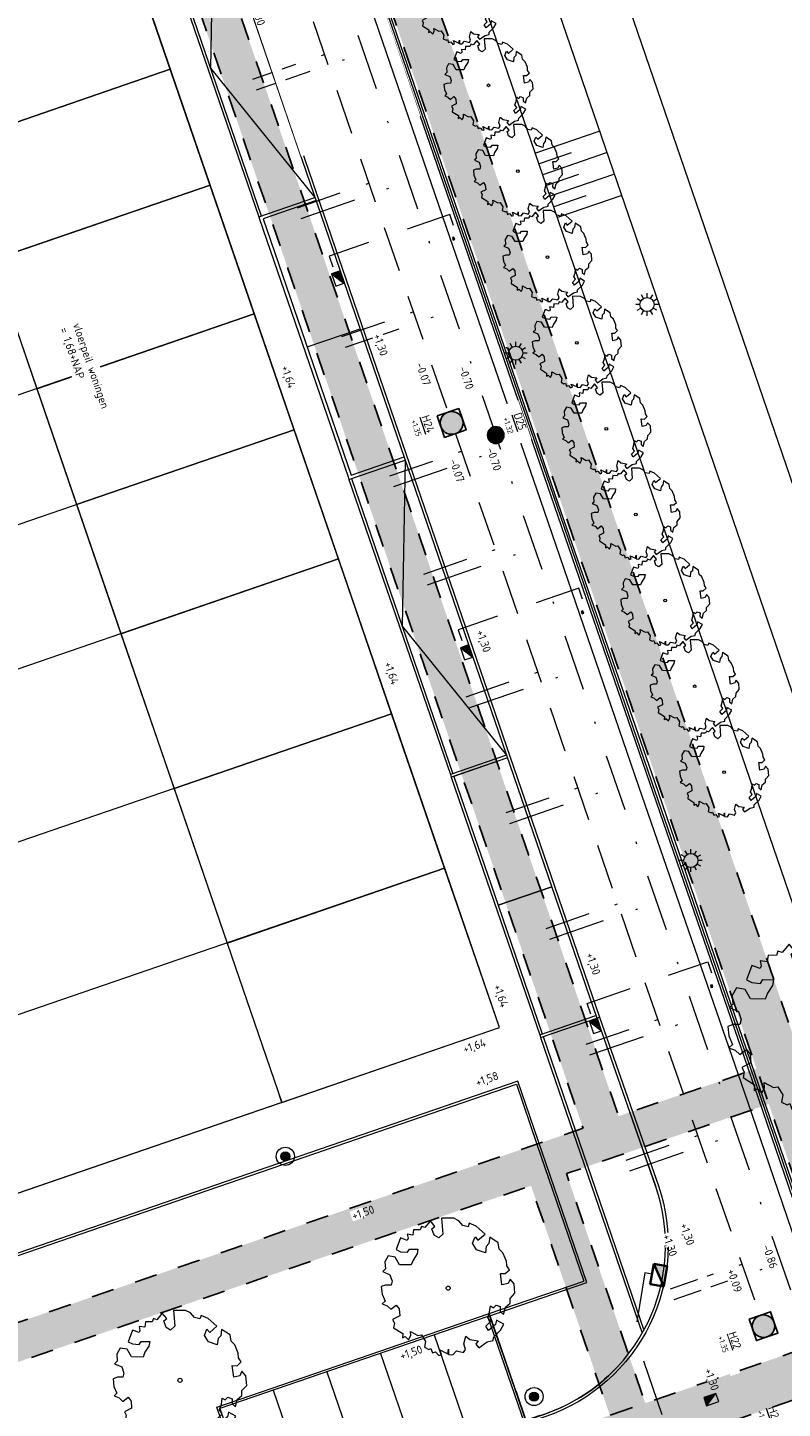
# Model space of a CAD drawing. Header units: metres. Extents: x 264570 to 266133, y 576109 to 577454.
# Tile 24 of 128: x 265162 to 265195, y 576830 to 576891. Entities that reach past the tile are written whole.
import ezdxf
from ezdxf.enums import TextEntityAlignment as Align

# ---------------------------------------------------------------- set-up
doc = ezdxf.new("R2010")
doc.units = ezdxf.units.M
for name, pattern in [('NLCS-HIDDEN', [4, 2, -2]), ('RI-HWA_KOLKAANSLUITING', [4.3, 2.5, -1.8]), ('RI-HWA_PVC', [6.4, 4, -2.4]), ('RI-VWA_PVC', [11, 5, -3, 0, -3])]:
    doc.linetypes.add(name, pattern=pattern)
for name, color, linetype, lineweight in [('B-BH-OG-BEBOUWING-G', 252, 'Continuous', 15), ('B-OI-RI-HWA_KOLK-S', 252, 'Continuous', 9), ('B-OI-RI-HWA_TRANSPORTLEIDING_PVC_315-G', 252, 'RI-HWA_PVC', 9), ('B-OI-RI-VWA_TRANSPORTLEIDING_PVC_315-G', 252, 'RI-VWA_PVC', 9), ('B-WE-GR-BOOM-S', 252, 'Continuous', 15), ('B-WE-IE-MEUBILAIR_WEGMEUBILAIR-S', 252, 'Continuous', 9), ('B-WE-KL-ET_LS_OV_LICHTMAST-S', 252, 'Continuous', 15), ('B-WE-KL-TRACE-A', 252, 'Continuous', 13), ('B-WE-KL-TRACE-GD', 252, 'NLCS-HIDDEN', 25), ('B-WE-OG-TOPOGRAFIE-G', 252, 'Continuous', 15), ('B-WE-RI-HWA_KOLK-S', 252, 'Continuous', 9), ('B-WE-RI-HWA_KOLK_TROTTOIRKOLK-G', 252, 'Continuous', 35), ('B-WE-RI-HWA_KOLKAANSLUITING-G', 252, 'RI-HWA_KOLKAANSLUITING', 18), ('B-WE-RI-HWA_RIOOLPUT_INSPECTIEPUT-G', 252, 'Continuous', 18), ('B-WE-RI-VWA_RIOOLPUT_INSPECTIEPUT-G', 252, 'Continuous', 18), ('B-XX-AL-BLAD-1A_5-5-PUTNUMMER-T35-500', 252, 'Continuous', 9), ('B-XX-AL-HOOGTELABEL-T25', 252, 'Continuous', 9), ('B-XX-AL-T25', 252, 'Continuous', 9)]:
    doc.layers.add(name, color=color, linetype=linetype, lineweight=lineweight)
doc.styles.add('NLCS-ISO-ANNOTATIVE-T25', font='NLCS-ISO.ttf', dxfattribs={"height": 2.5})
doc.styles.add('NLCS-ISO-ANNOTATIVE-T35', font='NLCS-ISO.ttf', dxfattribs={"height": 3.5})
doc.styles.get("Standard").update_dxf_attribs({"font": 'arial.ttf'})

# ---------------------------------------------------------------- blocks, each defined once
blk = doc.blocks.new('N-SRI-KOLK_TROTTOIR-SO')
blk.add_hatch(color=256).paths.add_polyline_path([(1.125, 1.5), (-1.125, 1.5), (-1.125, 0)])
blk.add_line((-1.125, 0), (1.125, 1.5))
at = {"flags": 128}
blk.add_lwpolyline([(-1.125, 0), (1.125, 0), (1.125, 1.5), (-1.125, 1.5)], close=True, dxfattribs=at)
blk = doc.blocks.new('N-SRI-PUT_HWA-SO')
h = blk.add_hatch(color=256)
h.dxf.hatch_style = 1
h.paths.add_polyline_path([(-2, 0, 1), (2, 0, 1)])
at = {"lineweight": -3, "flags": 128}
blk.add_lwpolyline([(-2, -2), (2, -2), (2, 2), (-2, 2)], close=True, dxfattribs=at)
at = {"lineweight": -3}
blk.add_circle((0, 0), 2, dxfattribs=at)
blk = doc.blocks.new('N-SRI-KOLK_STRAAT_450X300-SO_2')
h = blk.add_hatch(color=256)
h.dxf.hatch_style = 1
h.paths.add_polyline_path([(0, 0), (-0.22, 0.15), (-0.22, -0.15)])
h.paths.add_polyline_path([(0.22, 0.15), (0, 0), (0.22, -0.15)])
for p, q in [((-0.22, -0.15), (0.22, 0.15)), ((0.22, -0.15), (-0.22, 0.15))]:
    blk.add_line(p, q)
at = {"flags": 128}
blk.add_lwpolyline([(-0.22, -0.15), (0.22, -0.15), (0.22, 0.15), (-0.22, 0.15)], close=True, dxfattribs=at)
blk = doc.blocks.new('SGR-BOOM_06')
at = {"linetype": 'Continuous', "flags": 128}
blk.add_lwpolyline([(2.698, 3.52), (2.53, 3.939), (2.197, 4.064), (1.945, 4.524), (1.273, 4.692), (0.855, 4.524), (1.108, 4.273), (1.064, 3.812), (0.228, 3.98), (0.352, 4.315), (0.184, 4.692), (-0.15, 4.609), (-0.486, 4.692), (-1.155, 4.65), (-1.491, 4.483), (-1.952, 4.565), (-2.539, 4.105), (-2.12, 3.896), (-1.994, 3.644), (-1.575, 3.435), (-1.994, 2.89), (-2.539, 2.766), (-2.915, 3.099), (-2.62, 3.217), (-2.873, 3.855), (-3.628, 3.435), (-4.004, 3.016), (-3.794, 2.848), (-4.004, 2.514), (-4.425, 2.346), (-4.717, 2.054), (-5.01, 1.214), (-3.88, 0.921), (-3.712, 0.544), (-4.004, 0.293), (-4.507, 0.293), (-4.602, 0.556), (-5.093, 0.376), (-4.758, -0.168), (-4.925, -0.377), (-4.717, -0.545), (-4.884, -1.006), (-4.532, -1.182), (-4.717, -1.551), (-4.424, -1.592), (-4.293, -1.707), (-4.619, -2.107), (-3.921, -2.682), (-3.668, -2.431), (-3.46, -1.97), (-3.627, -1.761), (-3.419, -1.174), (-3.124, -1.342), (-2.788, -1.761), (-2.496, -2.01), (-2.788, -2.808), (-3.419, -2.932), (-3.668, -3.394), (-3.333, -3.771), (-2.832, -3.897), (-2.769, -4.022), (-2.706, -4.148), (-2.328, -3.729), (-1.826, -3.729), (-1.575, -3.897), (-1.699, -4.273), (-1.699, -4.609), (-1.154, -4.736), (-0.61, -4.692), (-0.486, -4.945), (-0.233, -4.65), (0.101, -4.483), (-0.059, -4.007), (0.269, -3.896), (0.773, -4.023), (0.856, -4.609), (1.149, -4.565), (1.442, -4.736), (2.071, -4.232), (2.365, -4.356), (2.322, -4.147), (2.657, -3.98), (2.406, -3.728), (2.113, -3.644), (2.574, -3.226), (2.615, -2.975), (3.16, -2.848), (3.538, -3.058), (3.787, -2.807), (3.77, -2.633), (4.123, -2.633), (4.123, -2.387), (4.459, -2.263), (4.459, -2.054), (4.082, -2.054), (4.543, -1.591), (4.25, -1.425), (4.627, -1.55), (4.752, -1.257), (4.543, -0.921), (4.835, -0.461), (4.668, -0.252), (4.25, -0.252), (3.746, 0.085), (4.082, 0.294), (4.375, 0.838), (4.543, 0.589), (4.876, 0.713), (4.667, 1.425), (4.711, 1.886), (4.5, 1.97), (4.164, 2.64), (3.828, 3.013), (3.374, 2.604), (3.663, 2.431), (3.914, 1.802), (3.537, 1.718), (3.327, 2.136), (2.991, 2.054), (2.657, 2.305), (2.238, 2.514), (2.447, 2.682), (2.321, 2.932), (2.53, 3.184), (2.866, 3.059), (3.159, 3.227)], close=True, dxfattribs=at)
blk.add_circle((0, 0), 0.15)
blk = doc.blocks.new('N-SRI-PUT_VWA_KUNSTSTOF-SO')
h = blk.add_hatch(color=256)
edge = h.paths.add_edge_path()
edge.add_arc((0, 0), 1.5, 0, 180)
edge.add_arc((0, 0), 1.5, 180, 360)
at = {"flags": 128}
blk.add_lwpolyline([(1.5, 0, 1), (-1.5, 0, 1), (1.5, 0)], format="xyb", close=True, dxfattribs=at)
blk = doc.blocks.new('LM')
at = {"flags": 128}
for points in [[(-1.25, 0), (-2, 0)], [(-1.08, 0.62), (-1.73, 1)], [(-0.62, 1.08), (-1, 1.73)], [(0, 1.25), (0, 2)], [(0.62, 1.08), (1, 1.73)], [(1.08, 0.62), (1.73, 1)], [(2, 0), (1.25, 0)], [(-1.73, -1), (-1.08, -0.62)], [(-1, -1.73), (-0.62, -1.08)], [(0, -2), (0, -1.25)], [(1, -1.73), (0.62, -1.08)], [(1.73, -1), (1.08, -0.62)]]:
    blk.add_lwpolyline(points, dxfattribs=at)
blk.add_circle((0, 0), 1.25)
blk = doc.blocks.new('*U30')
h = blk.add_hatch(color=256)
h.dxf.hatch_style = 1
h.paths.add_polyline_path([(1.125, 0.75), (-1.125, 0.75), (-1.125, -0.75)])
blk.add_line((-1.125, -0.75), (1.125, 0.75))
at = {"flags": 128}
blk.add_lwpolyline([(-1.125, -0.75), (1.125, -0.75), (1.125, 0.75), (-1.125, 0.75)], close=True, dxfattribs=at)
blk = doc.blocks.new('*U32')
blk.add_hatch(color=0).paths.add_polyline_path([(-0.5, 0.05, 1), (0.5, -0.05, 1)])
at = {"color": 0}
for radius in [1, 0.5]:
    blk.add_circle((0, 0), radius, dxfattribs=at)
at = {"lineweight": 30, "flags": 104}
blk.add_attdef('NR.', text='', height=2.5, dxfattribs=at).set_placement((6.75, 1.25), align=Align.TOP_LEFT)

msp = doc.modelspace()

# ---------------------------------------------------------------- hatches: boundary and pattern name
at = {"layer": 'B-WE-KL-TRACE-A'}
h = msp.add_hatch(dxfattribs=at)
h.set_pattern_fill('DOTS', color=256, scale=0.5)
h.set_pattern_definition([(0, (265213.50372, 576754.34745), (0.079375, 0.15875), [0, -0.15875])])
edge = h.paths.add_edge_path()
edge.add_line((265245.427, 576937.04), (265177.867, 576914.053))
edge.add_arc((265180.15, 576907.436), 7, 109.03419, 199.0537)
edge.add_line((265173.534, 576905.151), (265198.213, 576833.693))
edge.add_line((265198.213, 576833.693), (265187.391, 576829.955))
edge.add_line((265187.391, 576829.955), (265213.504, 576754.347))
edge.add_line((265213.504, 576754.347), (265157.98, 576735.275))
edge.add_line((265157.98, 576735.275), (265156.42, 576734.739))
edge.add_line((265156.42, 576734.739), (265144.825, 576730.757))
edge.add_line((265144.825, 576730.757), (265165.437, 576670.748))
edge.add_line((265165.437, 576670.748), (265167.329, 576671.398))
edge.add_line((265167.329, 576671.398), (265174.209, 576651.367))
edge.add_line((265174.209, 576651.367), (265191.294, 576657.235))
edge.add_line((265191.294, 576657.235), (265191.904, 576655.462))
edge.add_line((265191.904, 576655.462), (265217.468, 576664.243))
edge.add_line((265217.468, 576664.243), (265217.969, 576662.782))
edge.add_line((265217.969, 576662.782), (265246.735, 576672.662))
edge.add_line((265246.735, 576672.662), (265218.131, 576755.937))
edge.add_line((265218.131, 576755.937), (265215.395, 576754.997))
edge.add_line((265215.395, 576754.997), (265189.934, 576828.717))
edge.add_line((265189.934, 576828.717), (265200.757, 576832.455))
edge.add_line((265200.757, 576832.455), (265175.424, 576905.804))
edge.add_arc((265180.15, 576907.436), 5, 109.0788, 199.0537, ccw=False)
edge.add_line((265178.516, 576912.161), (265246.071, 576935.147))
edge.add_line((265246.071, 576935.147), (265245.427, 576937.04))
h.paths.add_polyline_path([(265147.366, 576729.515), (265166.679, 576673.289), (265168.57, 576673.939), (265175.451, 576653.908), (265192.536, 576659.776), (265193.145, 576658.003), (265218.709, 576666.784), (265219.211, 576665.323), (265244.194, 576673.904), (265216.889, 576753.395)], flags=16)
h = msp.add_hatch(dxfattribs=at)
h.set_pattern_fill('DOTS', color=256, scale=0.5)
h.set_pattern_definition([(0, (265213.50372, 576751.05414), (0.079375, 0.15875), [0, -0.15875])])
edge = h.paths.add_edge_path()
edge.add_line((265157.98, 576735.275), (265128.517, 576821.046))
edge.add_line((265128.517, 576821.046), (265184.245, 576840.189))
edge.add_line((265184.245, 576840.189), (265187.722, 576830.068))
edge.add_line((265187.722, 576830.068), (265189.281, 576830.608))
edge.add_line((265189.281, 576830.608), (265185.806, 576840.725))
edge.add_line((265185.806, 576840.725), (265194.726, 576843.79))
edge.add_line((265194.726, 576843.79), (265194.188, 576845.349))
edge.add_line((265194.188, 576845.349), (265188.098, 576843.257))
edge.add_line((265188.098, 576843.257), (265167.527, 576903.142))
edge.add_line((265167.527, 576903.142), (265173.517, 576905.199))
edge.add_arc((265180.15, 576907.436), 7, 184.98798, 198.63142, ccw=False)
edge.add_line((265173.177, 576906.827), (265166.991, 576904.703))
edge.add_line((265166.991, 576904.703), (265162.382, 576918.121))
edge.add_line((265162.382, 576918.121), (265112.423, 576900.959))
edge.add_line((265112.423, 576900.959), (265110.487, 576906.593))
edge.add_line((265110.487, 576906.593), (265086.229, 576898.26))
edge.add_line((265086.229, 576898.26), (265084.078, 576904.521))
edge.add_line((265084.078, 576904.521), (265082.517, 576903.985))
edge.add_line((265082.517, 576903.985), (265085.194, 576896.192))
edge.add_line((265085.194, 576896.192), (265109.463, 576904.497))
edge.add_line((265109.463, 576904.497), (265113.884, 576891.625))
edge.add_line((265113.884, 576891.625), (265084.703, 576881.601))
edge.add_line((265084.703, 576881.601), (265105.644, 576820.637))
edge.add_line((265105.644, 576820.637), (265107.205, 576821.174))
edge.add_line((265107.205, 576821.174), (265086.8, 576880.577))
edge.add_line((265086.8, 576880.577), (265115.981, 576890.601))
edge.add_line((265115.981, 576890.601), (265112.959, 576899.399))
edge.add_line((265112.959, 576899.399), (265161.358, 576916.024))
edge.add_line((265161.358, 576916.024), (265186.538, 576842.721))
edge.add_line((265186.538, 576842.721), (265126.421, 576822.071))
edge.add_line((265126.421, 576822.071), (265156.42, 576734.739))
edge.add_line((265156.42, 576734.739), (265157.98, 576735.275))

# ---------------------------------------------------------------- linework, layer by layer
at = {"layer": 'B-BH-OG-BEBOUWING-G', "flags": 128}
for points in [[(265168.339, 576889.39), (265166.39, 576895.064), (265156.8, 576891.77), (265158.749, 576886.096)], [(265168.339, 576889.39), (265158.749, 576886.096), (265160.504, 576880.988), (265170.094, 576884.283)], [(265170.094, 576884.283), (265160.504, 576880.988), (265162.453, 576875.314), (265172.043, 576878.608)], [(265173.797, 576873.501), (265172.043, 576878.608), (265162.453, 576875.314), (265164.207, 576870.207)], [(265175.751, 576867.812), (265173.797, 576873.501), (265164.207, 576870.207), (265166.161, 576864.518)], [(265175.751, 576867.812), (265166.161, 576864.518), (265168.505, 576857.694), (265178.095, 576860.989)], [(265178.095, 576860.989), (265168.505, 576857.694), (265170.844, 576850.885), (265180.434, 576854.179)], [(265180.434, 576854.179), (265170.844, 576850.885), (265173.257, 576843.863), (265182.847, 576847.157)]]:
    msp.add_lwpolyline(points, close=True, dxfattribs=at)
at = {"layer": 'B-OI-RI-HWA_TRANSPORTLEIDING_PVC_315-G', "ltscale": 0.5, "elevation": 0, "flags": 128}
for points in [[(265167.322, 576912.663), (265180.583, 576874.278), (265180.908, 576873.332), (265194.329, 576834.474)], [(265179.521, 576867.145), (265182.669, 576868.233)]]:
    msp.add_lwpolyline(points, dxfattribs=at)
at = {"layer": 'B-OI-RI-HWA_TRANSPORTLEIDING_PVC_315-G', "ltscale": 0.5, "flags": 128}
for points in [[(265171.985, 576888.958), (265175.133, 576890.046)], [(265173.944, 576883.287), (265177.092, 576884.374)], [(265175.902, 576877.615), (265179.051, 576878.703)], [(265181.387, 576861.736), (265184.535, 576862.824)], [(265183.15, 576856.632), (265186.298, 576857.719)], [(265184.912, 576851.527), (265188.061, 576852.615)], [(265186.675, 576846.423), (265189.824, 576847.511)], [(265188.438, 576841.319), (265191.587, 576842.407)], [(265190.397, 576835.648), (265193.545, 576836.736)]]:
    msp.add_lwpolyline(points, dxfattribs=at)
at = {"layer": 'B-OI-RI-VWA_TRANSPORTLEIDING_PVC_315-G', "ltscale": 0.5, "flags": 128}
for points in [[(265169.303, 576912.078), (265172.487, 576902.839), (265172.812, 576901.893), (265182.524, 576873.742), (265182.844, 576872.795), (265195.885, 576835.009), (265196.206, 576834.062), (265196.064, 576827.761), (265196.028, 576826.761), (265214.37, 576773.362)], [(265172.148, 576888.485), (265176.886, 576890.122)], [(265174.107, 576882.814), (265178.845, 576884.451)], [(265176.066, 576877.143), (265180.804, 576878.78)], [(265181.55, 576861.263), (265186.288, 576862.9)], [(265183.313, 576856.159), (265188.051, 576857.796)], [(265185.076, 576851.055), (265189.814, 576852.692)], [(265186.839, 576845.951), (265191.577, 576847.588)], [(265188.601, 576840.847), (265193.34, 576842.484)], [(265190.56, 576835.175), (265195.298, 576836.812)]]:
    msp.add_lwpolyline(points, dxfattribs=at)
at = {"layer": 'B-OI-RI-VWA_TRANSPORTLEIDING_PVC_315-G', "ltscale": 0.5, "elevation": 0, "flags": 128}
msp.add_lwpolyline([(265179.684, 576866.673), (265184.396, 576868.299)], dxfattribs=at)
at = {"layer": 'B-WE-KL-TRACE-GD', "ltscale": 0.5, "flags": 128}
for points in [[(265245.427, 576937.04), (265177.867, 576914.053, 0.414313), (265173.534, 576905.151), (265198.213, 576833.693), (265187.391, 576829.955), (265213.504, 576754.347), (265157.98, 576735.275)], [(265156.42, 576734.739), (265144.825, 576730.757), (265165.437, 576670.748), (265167.329, 576671.398), (265174.209, 576651.367), (265191.294, 576657.235), (265191.904, 576655.462), (265217.468, 576664.243), (265217.969, 576662.782), (265246.735, 576672.662), (265218.131, 576755.937), (265215.395, 576754.997), (265189.934, 576828.717), (265200.757, 576832.455), (265175.424, 576905.804, -0.414085), (265178.516, 576912.161), (265246.071, 576935.147)], [(265082.517, 576903.985), (265085.194, 576896.192), (265109.463, 576904.497), (265113.884, 576891.625), (265084.703, 576881.601), (265105.644, 576820.637), (265107.205, 576821.174), (265086.8, 576880.577), (265115.981, 576890.601), (265112.959, 576899.399), (265161.358, 576916.024), (265186.538, 576842.721), (265126.421, 576822.071), (265156.42, 576734.739), (265157.98, 576735.275), (265128.517, 576821.046), (265184.245, 576840.189), (265187.722, 576830.068), (265189.281, 576830.608), (265185.806, 576840.725), (265194.726, 576843.79), (265194.188, 576845.349), (265188.098, 576843.257), (265167.527, 576903.142), (265173.517, 576905.199, -0.059601), (265173.177, 576906.827), (265166.991, 576904.703), (265162.918, 576916.56)]]:
    msp.add_lwpolyline(points, format="xyb", dxfattribs=at)
at = {"layer": 'B-WE-KL-TRACE-GD', "flags": 128}
msp.add_lwpolyline([(265188.001, 576832.151, -0.120408), (265184.853, 576830.13), (265184.02, 576829.844), (265182.434, 576834.459, 0.607253)], format="xyb", dxfattribs=at)
at = {"layer": 'B-WE-OG-TOPOGRAFIE-G'}
for p, q in [((265164.75, 576913.137), (265187.255, 576847.619)), ((265182.847, 576847.157), (265160.664, 576911.733)), ((265151.074, 576908.439), (265173.257, 576843.863)), ((265167.771, 576895.909), (265172.241, 576882.895)), ((265167.884, 576895.948), (265172.354, 576882.934)), ((265168.339, 576889.39), (265144.52, 576881.208)), ((265170.094, 576884.283), (265146.275, 576876.101)), ((265172.241, 576882.895), (265174.719, 576883.746)), ((265174.767, 576883.604), (265172.431, 576882.802)), ((265172.241, 576882.895), (265172.28, 576882.782)), ((265172.28, 576882.782), (265176.178, 576871.432)), ((265172.431, 576882.802), (265176.31, 576871.51)), ((265172.043, 576878.608), (265148.224, 576870.426)), ((265174.371, 576877.156), (265176.707, 576877.958)), ((265173.797, 576873.501), (265149.978, 576865.319)), ((265176.217, 576871.319), (265178.695, 576872.17)), ((265176.31, 576871.51), (265178.646, 576872.312)), ((265176.178, 576871.432), (265176.217, 576871.319)), ((265176.217, 576871.319), (265180.688, 576858.305)), ((265176.331, 576871.358), (265180.801, 576858.344)), ((265175.751, 576867.812), (265151.185, 576859.374)), ((265178.095, 576860.989), (265153.529, 576852.55)), ((265180.727, 576858.192), (265184.625, 576846.843)), ((265180.434, 576854.179), (265155.868, 576845.741)), ((265185.154, 576853.369), (265182.789, 576852.556)), ((265182.789, 576852.556), (265184.739, 576846.882)), ((265182.789, 576852.556), (265184.739, 576846.882)), ((265184.625, 576846.843), (265187.103, 576847.694)), ((265184.664, 576846.729), (265187.142, 576847.58)), ((265187.142, 576847.58), (265189.744, 576840.148)), ((265187.255, 576847.619), (265189.857, 576840.187)), ((265158.281, 576838.718), (265182.847, 576847.157)), ((265184.664, 576846.729), (265189.144, 576833.689)), ((265184.778, 576846.768), (265189.222, 576833.83)), ((265183.659, 576844.793), (265137.104, 576828.801)), ((265186.704, 576835.926), (265183.659, 576844.793)), ((265173.257, 576843.863), (265173.153, 576844.165)), ((265182.34, 576834.427), (265186.704, 576835.926)), ((265179.975, 576833.615), (265181.6, 576828.886)), ((265177.611, 576832.802), (265179.235, 576828.074)), ((265175.247, 576831.99), (265176.871, 576827.262)), ((265172.882, 576831.178), (265174.507, 576826.449))]:
    msp.add_line(p, q, dxfattribs=at)
for points in [[(265200.61, 576825.544), (265194.277, 576844.05), (265189.475, 576857.951), (265185.135, 576870.577), (265180.995, 576882.575), (265176.511, 576895.632), (265173.507, 576904.363), (265173.044, 576907.618), (265173.548, 576910.141), (265175.012, 576912.532), (265177.747, 576914.325), (265179.442, 576914.891), (265195.179, 576920.29), (265210.06, 576925.473), (265222.886, 576929.853), (265235.501, 576934.157), (265243.357, 576936.853)], [(265219.082, 576763.711), (265216.3, 576771.774), (265212.509, 576782.743), (265208.825, 576793.5), (265204.498, 576806.072), (265197.912, 576825.148), (265199.975, 576825.855), (265193.804, 576843.887), (265189.002, 576857.788), (265184.662, 576870.414), (265180.522, 576882.412), (265176.038, 576895.47), (265173.019, 576904.245), (265172.537, 576907.632), (265173.075, 576910.326), (265174.645, 576912.889), (265177.527, 576914.779), (265179.282, 576915.364), (265195.016, 576920.762), (265209.897, 576925.946), (265222.617, 576930.269)], [(265228.217, 576767.363), (265221.864, 576765.171), (265221.836, 576765.24), (265219.457, 576764.464), (265216.867, 576771.969), (265213.076, 576782.938), (265209.393, 576793.695), (265205.065, 576806.267), (265198.675, 576824.775), (265200.737, 576825.482), (265194.371, 576844.082), (265189.57, 576857.984), (265185.23, 576870.61), (265181.089, 576882.607), (265176.606, 576895.665), (265173.605, 576904.387), (265173.145, 576907.615), (265173.643, 576910.104), (265175.086, 576912.461), (265177.791, 576914.234), (265179.474, 576914.796), (265182.431, 576915.81)], [(265228.162, 576767.522), (265221.776, 576765.334), (265219.508, 576764.588), (265216.983, 576772.002), (265213.171, 576782.955), (265209.47, 576793.719), (265205.179, 576806.322), (265198.839, 576824.7), (265200.903, 576825.401), (265194.463, 576844.106), (265189.696, 576857.986), (265185.324, 576870.6), (265181.199, 576882.624), (265176.693, 576895.686), (265176.166, 576897.331), (265173.707, 576904.421), (265173.256, 576907.618), (265173.723, 576910.065), (265175.128, 576912.388), (265177.835, 576914.144)], [(265162.311, 576912.172), (265164.675, 576912.984), (265187.142, 576847.58)], [(265173.257, 576843.863), (265182.847, 576847.157), (265160.664, 576911.733), (265151.074, 576908.439)], [(265231.537, 576766.929), (265186.537, 576898.048), (265182.725, 576899.912), (265228.217, 576767.363)], [(265170.248, 576896.76), (265170.119, 576889.441), (265174.719, 576883.746)], [(265187.272, 576886.665), (265184.435, 576885.691)], [(265186.016, 576885.706), (265184.597, 576885.219)], [(265187.597, 576885.72), (265184.759, 576884.746)], [(265186.34, 576884.76), (265184.922, 576884.273)], [(265187.922, 576884.774), (265185.084, 576883.8)], [(265186.665, 576883.814), (265185.246, 576883.327)], [(265188.246, 576883.828), (265185.409, 576882.854)], [(265178.695, 576872.17), (265178.566, 576864.851), (265183.166, 576859.157)], [(265183.166, 576859.157), (265180.688, 576858.305)], [(265183.204, 576859.043), (265180.727, 576858.192)], [(265183.204, 576859.043), (265180.84, 576858.231), (265182.789, 576852.556), (265185.154, 576853.369)], [(265180.688, 576858.305), (265180.727, 576858.192)], [(265187.142, 576847.58), (265187.255, 576847.619)], [(265184.625, 576846.843), (265184.664, 576846.729)], [(265137.25, 576828.745), (265183.597, 576844.666)], [(265183.597, 576844.666), (265184.504, 576842.023)], [(265173.257, 576843.863), (265158.281, 576838.718)], [(265184.504, 576842.023), (265186.577, 576835.988)], [(265182.402, 576834.554), (265186.577, 576835.988)], [(265172.009, 576825.718), (265170.391, 576830.428), (265176.208, 576832.426), (265177.154, 576832.751), (265182.402, 576834.554), (265184.02, 576829.844)]]:
    msp.add_lwpolyline(points, dxfattribs=at)
for points in [[(265219.508, 576764.588), (265220.559, 576764.942, 0.415855), (265223.692, 576771.304), (265178.915, 576901.776), (265216.166, 576914.568)], [(265183.925, 576829.812), (265184.853, 576830.13, 0.414405), (265189.744, 576840.148), (265188.601, 576843.43)], [(265189.857, 576840.187, -0.414405), (265184.892, 576830.017), (265143.666, 576815.855)], [(265188.001, 576832.151, -0.120408), (265184.853, 576830.13), (265184.02, 576829.844), (265182.434, 576834.459, 0.607253)]]:
    msp.add_lwpolyline(points, format="xyb", dxfattribs=at)
msp.add_lwpolyline([(265182.34, 576834.427), (265170.518, 576830.366), (265172.142, 576825.637), (265183.964, 576829.698)], close=True, dxfattribs=at)
at = {"layer": 'B-WE-RI-HWA_KOLKAANSLUITING-G', "flags": 128}
for points in [[(265180.824, 576882.513), (265180.658, 576882.996), (265175.342, 576881.159), (265175.504, 576880.686)], [(265186.512, 576866.045), (265186.346, 576866.527), (265181.029, 576864.69), (265181.192, 576864.218)], [(265186.88, 576847.749), (265186.717, 576848.222), (265192.034, 576850.059), (265192.2, 576849.576)], [(265189.58, 576836.297), (265189.267, 576836.35), (265188.81, 576833.62), (265190.917, 576827.487)]]:
    msp.add_lwpolyline(points, dxfattribs=at)

# ---------------------------------------------------------------- block references
at = {"layer": 'B-OI-RI-HWA_KOLK-S', "color": 253, "xscale": 0.25, "yscale": 0.25}
for p, zscale, rotation in [((265175.542, 576880.104), 0.4999999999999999, 288.9573062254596), ((265181.225, 576863.634), 0.4999999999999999, 288.9573062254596), ((265186.911, 576847.165), 0.4999999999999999, 288.9573062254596), ((265192.25, 576830.588), 0.5, 18.95730622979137)]:
    msp.add_blockref('N-SRI-KOLK_TROTTOIR-SO', p, dxfattribs=dict(at, zscale=zscale, rotation=rotation))
at = {"layer": 'B-WE-GR-BOOM-S', "zscale": 0.7499999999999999, "rotation": 288.9573062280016}
for p, xscale, yscale in [((265181.07, 576892.466), 0.4, 0.4), ((265182.371, 576888.683), 0.4, 0.4), ((265183.667, 576884.899), 0.4, 0.4), ((265184.966, 576881.116), 0.4, 0.4), ((265187.563, 576873.549), 0.4, 0.4), ((265188.861, 576869.766), 0.4, 0.4), ((265190.16, 576865.982), 0.4, 0.4), ((265191.458, 576862.199), 0.4, 0.4), ((265192.756, 576858.415), 0.4, 0.4), ((265196.597, 576847.13), 0.7499999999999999, 0.7499999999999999)]:
    msp.add_blockref('SGR-BOOM_06', p, dxfattribs=dict(at, xscale=xscale, yscale=yscale))
at = {"layer": 'B-WE-GR-BOOM-S', "xscale": 0.5999999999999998, "yscale": 0.5999999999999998, "rotation": 288.9573062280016}
for p in [(265180.589, 576835.676), (265168.767, 576831.615)]:
    msp.add_blockref('SGR-BOOM_06', p, dxfattribs=at)
at = {"layer": 'B-WE-IE-MEUBILAIR_WEGMEUBILAIR-S', "xscale": 0.25, "yscale": 0.25, "zscale": 0.25}
for p in [(265189.359, 576879.023), (265183.57, 576876.877), (265191.29, 576854.523)]:
    msp.add_blockref('LM', p, dxfattribs=at)
at = {"layer": 'B-WE-KL-ET_LS_OV_LICHTMAST-S', "xscale": 0.4, "yscale": 0.4, "zscale": 0.4}
for p, rotation in [((265173.413, 576841.485), 288.9580202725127), ((265184.378, 576830.898), 108.9580202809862)]:
    msp.add_blockref('*U32', p, dxfattribs=dict(at, rotation=rotation))
at = {"layer": 'B-WE-RI-HWA_KOLK-S', "color": 253, "xscale": 0.2499999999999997, "yscale": 0.2499999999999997, "rotation": 288.9573062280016}
for p, zscale in [((265180.83, 576881.931), 0.4999999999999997), ((265186.514, 576865.461), 0.4999999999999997), ((265192.205, 576848.984), 0.4999999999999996)]:
    msp.add_blockref('N-SRI-KOLK_STRAAT_450X300-SO_2', p, dxfattribs=dict(at, zscale=zscale))
at = {"layer": 'B-WE-RI-HWA_KOLK_TROTTOIRKOLK-G', "xscale": 0.4, "yscale": 0.4, "zscale": 0.4, "rotation": 260.0171055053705}
msp.add_blockref('*U30', (265189.876, 576836.248), dxfattribs=at)
at = {"layer": 'B-WE-RI-HWA_RIOOLPUT_INSPECTIEPUT-G', "color": 253, "xscale": 0.2499999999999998, "yscale": 0.2499999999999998, "zscale": 0.2499999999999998, "rotation": 288.9573062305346}
for p in [(265180.745, 576873.805, 0.001), (265194.491, 576834.001, 0.001)]:
    msp.add_blockref('N-SRI-PUT_HWA-SO', p, dxfattribs=at)

# ---------------------------------------------------------------- next in the draw order: texts
at = {"layer": 'B-XX-AL-BLAD-1A_5-5-PUTNUMMER-T35-500', "char_height": 0.36, "attachment_point": 5, "rotation": 288.84181, "style": 'NLCS-ISO-ANNOTATIVE-T35', "bg_fill": 3, "box_fill_scale": 1.1, "bg_fill_color": 256, "bg_fill_true_color": 13158600, "bg_fill_transparency": 0}
for s, width, insert in [('{\\LH24\\P\\H0.71429x;\\l+1.35}', 1.76366, (265179.469, 576873.681)), ('{\\LD25\\P\\H0.71429x;\\l+1.32}', 1.75, (265183.528, 576873.795)), ('{\\LH22\\P\\H0.71429x;\\l+1.35}', 0.97665, (265192.998, 576833.304)), ('{\\LH20\\P\\H0.71429x;\\l+1.35}', 0.49408, (265194.743, 576830.02))]:
    msp.add_mtext_dynamic_manual_height_columns(s, width=width, gutter_width=17.5, heights=[0], dxfattribs=dict(at, insert=insert))
at = {"layer": 'B-XX-AL-HOOGTELABEL-T25', "insert": (265177.06, 576893.981), "char_height": 0.36, "attachment_point": 1, "rotation": 288.84181, "style": 'NLCS-ISO-ANNOTATIVE-T25', "bg_fill": 3, "box_fill_scale": 1.1, "bg_fill_color": 256, "bg_fill_transparency": 0}
msp.add_mtext_dynamic_manual_height_columns('+1,30', width=7.00283, gutter_width=9, heights=[0], dxfattribs=at)
at = {"layer": 'B-XX-AL-T25', "char_height": 0.36, "attachment_point": 1, "style": 'NLCS-ISO-ANNOTATIVE-T25', "bg_fill": 3, "bg_fill_color": 256, "bg_fill_transparency": 0}
for s, width, insert, rotation, box_fill_scale in [('\\pxt6;vloerpeil woningen\\P\\pt11;= 1,68+NAP', 5.85002, (265164.38, 576878.255), 288.84181, 1.5), ('+1,30', 0.5, (265177.627, 576877.785), 288.84181, 1.15), ('+1,64', 0.5, (265173.555, 576876.386), 288.84181, 1.15), ('+1,30', 0.5, (265182.171, 576864.725), 288.84181, 1.15), ('+1,64', 0.5, (265178.099, 576863.326), 288.84181, 1.15), ('+1,30', 0.5, (265186.998, 576850.506), 288.84181, 1.15), ('+1,64', 0.5, (265182.925, 576849.107), 288.84181, 1.15), ('+1,64', 0.5, (265181.198, 576846.359), 18.84181, 1.15), ('+1,58', 0.5, (265181.755, 576844.898), 18.84181, 1.15), ('+1,50', 0.5, (265176.303, 576839.017), 18.84181, 1.125), ('+1,30', 0.5, (265190.377, 576838.103), 288.84181, 1.125), ('+1,50', 0.5, (265178.422, 576832.849), 18.84181, 1.125), ('+1,30', 0.5, (265192.221, 576832.19), 288.84181, 1.125)]:
    msp.add_mtext_dynamic_manual_height_columns(s, width=width, gutter_width=9, heights=[0], dxfattribs=dict(at, insert=insert, rotation=rotation, box_fill_scale=box_fill_scale))
at = {"layer": 'B-XX-AL-T25', "ltscale": 0.5, "char_height": 0.36, "attachment_point": 5, "rotation": 288.95731, "style": 'NLCS-ISO-ANNOTATIVE-T25', "bg_fill": 3, "box_fill_scale": 1.1, "bg_fill_color": 256, "bg_fill_transparency": 0}
for s, insert in [('\\A1;\\pxql;-0.07', (265179.497, 576875.965)), ('\\A1;\\pxql;-0.70', (265181.392, 576875.797)), ('\\A1;\\pxql;-0.86', (265194.787, 576837.069)), ('\\A1;\\pxql;+0.09', (265193.221, 576836.01))]:
    msp.add_mtext(s, dxfattribs=dict(at, insert=insert))

# ---------------------------------------------------------------- next in the draw order: linework, layer by layer
at = {"layer": 'B-OI-RI-HWA_TRANSPORTLEIDING_PVC_315-G', "ltscale": 0.5, "flags": 128}
msp.add_lwpolyline([(265178.024, 576871.471), (265181.173, 576872.559)], dxfattribs=at)
at = {"layer": 'B-OI-RI-VWA_TRANSPORTLEIDING_PVC_315-G', "ltscale": 0.5, "flags": 128}
msp.add_lwpolyline([(265178.188, 576870.999), (265182.926, 576872.636)], dxfattribs=at)

# ---------------------------------------------------------------- next in the draw order: block references
at = {"layer": 'B-WE-GR-BOOM-S', "xscale": 0.4, "yscale": 0.4, "zscale": 0.7499999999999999, "rotation": 288.9573062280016}
msp.add_blockref('SGR-BOOM_06', (265186.264, 576877.332), dxfattribs=at)
at = {"layer": 'B-WE-RI-VWA_RIOOLPUT_INSPECTIEPUT-G', "color": 253, "xscale": 0.25, "yscale": 0.25, "zscale": 0.25}
msp.add_blockref('N-SRI-PUT_VWA_KUNSTSTOF-SO', (265182.686, 576873.269, 0.001), dxfattribs=at)

# ---------------------------------------------------------------- next in the draw order: texts
at = {"layer": 'B-XX-AL-HOOGTELABEL-T25', "char_height": 0.36, "attachment_point": 1, "rotation": 288.84181, "style": 'NLCS-ISO-ANNOTATIVE-T25', "bg_fill": 3, "box_fill_scale": 1.1, "bg_fill_color": 256, "bg_fill_transparency": 0}
for s, insert in [('+1,35', (265174.562, 576893.225)), ('+1,30', (265191.146, 576838.589))]:
    msp.add_mtext_dynamic_manual_height_columns(s, width=7.00283, gutter_width=9, heights=[0], dxfattribs=dict(at, insert=insert))

# ---------------------------------------------------------------- next in the draw order: texts
at = {"layer": 'B-XX-AL-HOOGTELABEL-T25', "insert": (265172.215, 576892.34), "char_height": 0.36, "attachment_point": 1, "rotation": 288.84181, "style": 'NLCS-ISO-ANNOTATIVE-T25', "bg_fill": 3, "box_fill_scale": 1.1, "bg_fill_color": 256, "bg_fill_transparency": 0}
msp.add_mtext_dynamic_manual_height_columns('+1,30', width=7.00283, gutter_width=9, heights=[0], dxfattribs=at)
at = {"layer": 'B-XX-AL-T25', "ltscale": 0.5, "char_height": 0.36, "attachment_point": 5, "rotation": 288.95731, "style": 'NLCS-ISO-ANNOTATIVE-T25', "bg_fill": 3, "box_fill_scale": 1.1, "bg_fill_color": 256, "bg_fill_transparency": 0}
for s, insert in [('\\A1;\\pxql;-0.70', (265182.617, 576872.211)), ('\\A1;\\pxql;-0.07', (265180.982, 576871.706))]:
    msp.add_mtext(s, dxfattribs=dict(at, insert=insert))

doc.saveas('drawing.dxf')
